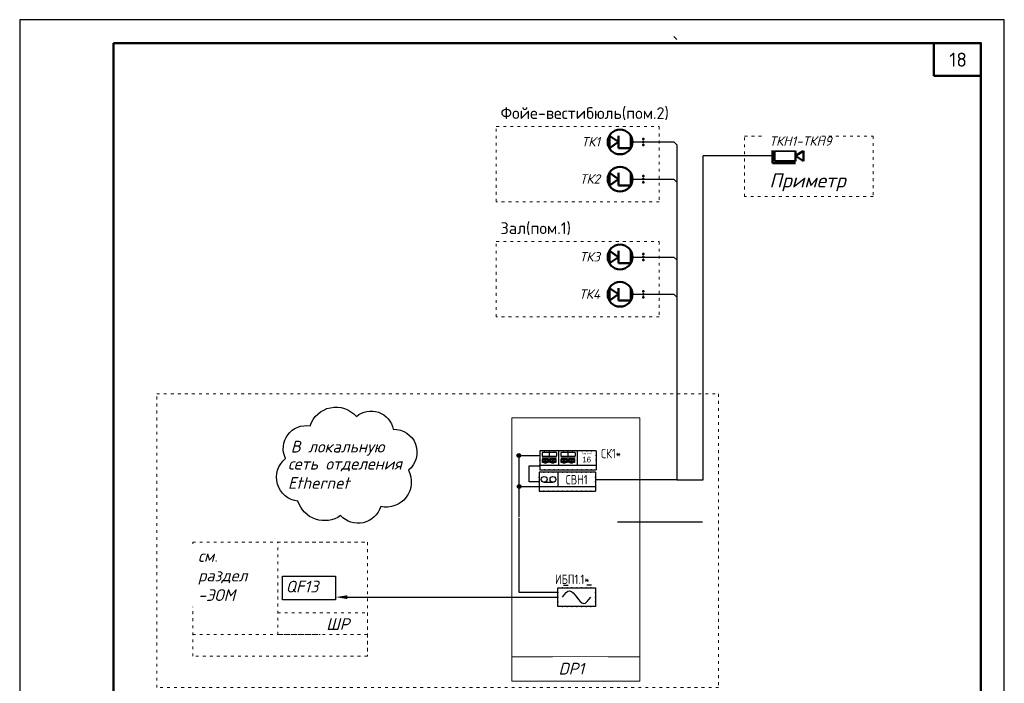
# Paper-space layout '18' of a CAD drawing. Header units: millimetres. Extents: x 0 to 210, y 0 to 297.
# Tile 2 of 2: x 0 to 210, y 155 to 297. Entities that reach past the tile are written whole.
import ezdxf
from ezdxf.enums import TextEntityAlignment as Align

# ---------------------------------------------------------------- set-up
doc = ezdxf.new("R2010")
doc.units = ezdxf.units.MM
doc.set_wipeout_variables(frame=1)
doc.linetypes.add('ACAD_ISO03W100', pattern=[30, 12, -18])
for name, color, linetype in [('_Text', 7, 'Continuous'), ('_АТ-Имя', 7, 'Continuous'), ('_АТ-Примечания', 250, 'Continuous'), ('_ОТ-Телекамеры', 186, 'Continuous'), ('_СКС _кабель', 30, 'Continuous'), ('_СКС-Кабель', 30, 'Continuous'), ('_СКС-Устройства', 7, 'Continuous'), ('_ССОИ-Приборы и устройства', 140, 'Continuous'), ('_ЭП-Кабель 220', 250, 'Continuous'), ('_ЭП-Устройства', 14, 'Continuous'), ('EQUIPMENT_SECURITY_CAMERA', 5, 'Continuous'), ('Wipeout', 7, 'Continuous'), ('Штампы', 7, 'Continuous')]:
    doc.layers.add(name, color=color, linetype=linetype)
doc.layers.add('_Блоки', color=252, linetype='Continuous', lineweight=18)
doc.styles.add('Arial Narrow', font='isocpeui.ttf')
doc.styles.add('cs gost_2304', font='isocpeur.ttf')
doc.styles.add('ISOCPEUR', font='isocpeur.ttf', dxfattribs={"height": 250})
doc.styles.add('TNR', font='ARIALN.TTF', dxfattribs={"height": 200})
doc.styles.add('Аннотативный', font='arial.ttf')
doc.styles.add('ГОСТ 2.304', font='CS_Gost2304.shx')

# ---------------------------------------------------------------- blocks, each defined once
blk = doc.blocks.new('*U74')
blk.add_lwpolyline([(0, 0), (210, 0), (210, 297), (0, 297)], close=True)
at = {"lineweight": 50}
blk.add_lwpolyline([(20, 292), (205, 292), (205, 5), (20, 5)], close=True, dxfattribs=at)
blk = doc.blocks.new('ИБП')
at = {"color": 0, "linetype": 'ByBlock', "lineweight": -2, "ltscale": 100}
for p, q in [((-2.81, 2.54), (-1.81, 2.54)), ((3.19, 2.54), (2.19, 2.54))]:
    blk.add_line(p, q, dxfattribs=at)
at = {"color": 0, "linetype": 'ByBlock', "lineweight": -2}
for p, q in [((-4, -2), (-4, 2)), ((-4, 2), (4, 2)), ((4, 2), (4, -2)), ((4, -2), (-4, -2))]:
    blk.add_line(p, q, dxfattribs=at)
at = {"color": 0, "linetype": 'ByBlock', "lineweight": -2, "ltscale": 100}
blk.add_open_spline([(-3, 0), (-2.5, 0.75), (-1.5, 2), (0, 0), (1.5, -2), (2.5, -0.75), (3, 0)], degree=3, dxfattribs=at)
for p in [(-4, 1), (-4, 0), (-3, 2), (-2, 2), (-1, 2), (0, 2), (0, 0), (0, 0), (1, 2), (2, 2), (3, 2), (4, 1), (4, 0), (-4, -1), (-3, -2), (-2, -2), (-2, -2), (-1, -2), (0, -2), (0, -2), (1, -2), (2, -2), (3, -2), (4, -1)]:
    blk.add_point(p, dxfattribs=at)
at = {"layer": '_АТ-Имя', "ltscale": 100, "style": 'TNR'}
blk.add_attdef('ПОЗИЦИЯ', text='', height=2, dxfattribs=at).set_placement((-4, 2.54), align=Align.BOTTOM_LEFT)
at = {"layer": '_АТ-Примечания', "ltscale": 100, "style": 'TNR'}
for tag, p in [('НАИМЕНОВАНИЕ', (-4, 1.5)), ('МАРКА', (-4, 1))]:
    blk.add_attdef(tag, p, '', height=0.25, dxfattribs=at)
at = {"layer": '_АТ-Примечания', "ltscale": 100, "style": 'TNR', "flags": 1}
for tag, p in [('ПРИМ-1', (-4, 0.5)), ('ПРИМ-2', (-4, 0)), ('ПРИМ-3', (-4, -0.5)), ('ПРИМ-4', (-4, -1)), ('ПРИМ-5', (-4, -1.5))]:
    blk.add_attdef(tag, p, '', height=0.25, dxfattribs=at)
blk = doc.blocks.new('ВР')
at = {"linetype": 'ByBlock', "lineweight": -2, "ltscale": 100}
for p, q in [((6, 4), (-6, 4)), ((-6, 4), (-6, 0)), ((-6, 0), (6, 0))]:
    blk.add_line(p, q, dxfattribs=at)
at = {"linetype": 'ByBlock', "lineweight": -2}
for p, q in [((-2, 4), (-2, 1)), ((6, 4), (6, 0)), ((-6, 1), (6, 1))]:
    blk.add_line(p, q, dxfattribs=at)
blk.add_line((-4.93, 1.88), (-3.07, 1.88))
for centre in [(-4.93, 2.5), (-3.07, 2.5)]:
    blk.add_circle(centre, 0.618)
at = {"linetype": 'ByBlock', "lineweight": -2, "ltscale": 100}
for p in [(-6, 3), (-5, 4), (-4, 4), (-3, 4), (-2, 4), (-1, 4), (0, 4), (1, 4), (2, 4), (3, 4), (4, 4), (5, 4), (6, 3), (-6, 2), (-6, 1), (6, 2), (6, 1), (-5, 0), (-4, 0), (-4, 0), (-3, 0), (-2, 0), (-2, 0), (-1, 0), (0, 0), (1, 0), (2, 0), (3, 0), (4, 0), (5, 0)]:
    blk.add_point(p, dxfattribs=at)
at = {"layer": '_АТ-Имя', "ltscale": 100, "style": 'TNR'}
blk.add_attdef('ПОЗИЦИЯ', text='', height=2, dxfattribs=at).set_placement((-6, 4), align=Align.BOTTOM_LEFT)
at = {"layer": '_АТ-Примечания', "ltscale": 100, "style": 'TNR'}
for tag, p in [('НАИМЕНОВАНИЕ', (-6, 3.64)), ('МАРКА', (-6, 3.14))]:
    blk.add_attdef(tag, p, '', height=0.25, dxfattribs=at)
at = {"layer": '_АТ-Примечания', "ltscale": 100, "style": 'TNR', "flags": 1}
for tag, p in [('ПРИМ-1', (-6, 2.64)), ('ПРИМ-2', (-6, 2.14)), ('ПРИМ-3', (-6, 1.64)), ('ПРИМ-4', (-6, 1.14)), ('ПРИМ-5', (-6, 0.67))]:
    blk.add_attdef(tag, p, '', height=0.25, dxfattribs=at)
blk = doc.blocks.new('ОК')
at = {"linetype": 'ByBlock', "lineweight": -2, "ltscale": 100}
for p, q in [((6, 4), (-6, 4)), ((-6, 4), (-6, 0)), ((-6, 0), (6, 0))]:
    blk.add_line(p, q, dxfattribs=at)
at = {"linetype": 'ByBlock', "lineweight": -2}
for p, q in [((-5.52, 3.64), (-5.52, 2.86)), ((-2.44, 3.64), (-5.52, 3.64)), ((-5.52, 2.86), (-2.44, 2.86)), ((-5.52, 2.51), (-2.44, 2.51)), ((-5.42, 2.27), (-4.19, 2.27)), ((-5.42, 1.55), (-5.42, 2.27)), ((-5.42, 2.27), (-5.35, 2.19)), ((-5.35, 2.19), (-4.83, 2.19)), ((-5.35, 1.61), (-5.35, 2.19)), ((-4.83, 1.61), (-4.83, 2.19)), ((-4.83, 1.91), (-4.83, 2.19)), ((-4.78, 1.61), (-4.78, 2.19)), ((-4.78, 2.19), (-4.26, 2.19)), ((-4.19, 2.27), (-4.26, 2.19)), ((-4.26, 2.19), (-4.26, 1.61)), ((-4.19, 2.27), (-4.19, 1.55)), ((-4.19, 1.55), (-4.19, 2.27)), ((-4.02, 3.64), (-4.02, 2.86)), ((-3.84, 2.27), (-2.61, 2.27)), ((-3.84, 1.55), (-3.84, 2.27)), ((-3.84, 2.27), (-3.77, 2.19)), ((-3.77, 2.19), (-3.25, 2.19)), ((-3.77, 1.61), (-3.77, 2.19)), ((-3.25, 1.61), (-3.25, 2.19)), ((-3.25, 1.91), (-3.25, 2.19)), ((-3.2, 1.61), (-3.2, 2.19)), ((-3.2, 2.19), (-2.68, 2.19)), ((-2.61, 2.27), (-2.68, 2.19)), ((-2.68, 2.19), (-2.68, 1.61)), ((-2.61, 2.27), (-2.61, 1.55)), ((-2.61, 1.55), (-2.61, 2.27)), ((-2.44, 3.64), (-2.44, 2.86)), ((-2, 4), (-2, 1)), ((-1.52, 3.64), (-1.52, 2.86)), ((1.56, 3.64), (-1.52, 3.64)), ((-1.52, 2.86), (1.56, 2.86)), ((-1.52, 2.51), (1.56, 2.51)), ((-1.42, 2.27), (-0.19, 2.27)), ((-1.42, 1.55), (-1.42, 2.27)), ((-1.42, 2.27), (-1.35, 2.19)), ((-1.35, 2.19), (-0.83, 2.19)), ((-1.35, 1.61), (-1.35, 2.19)), ((-0.83, 1.61), (-0.83, 2.19)), ((-0.83, 1.91), (-0.83, 2.19)), ((-0.78, 1.61), (-0.78, 2.19)), ((-0.78, 2.19), (-0.26, 2.19)), ((-0.19, 2.27), (-0.26, 2.19)), ((-0.26, 2.19), (-0.26, 1.61)), ((-0.19, 2.27), (-0.19, 1.55)), ((-0.19, 1.55), (-0.19, 2.27)), ((-0.02, 3.64), (-0.02, 2.86)), ((0.16, 2.27), (1.39, 2.27)), ((0.16, 1.55), (0.16, 2.27)), ((0.16, 2.27), (0.23, 2.19)), ((0.23, 2.19), (0.75, 2.19)), ((0.23, 1.61), (0.23, 2.19)), ((0.75, 1.61), (0.75, 2.19)), ((0.75, 1.91), (0.75, 2.19)), ((0.8, 1.61), (0.8, 2.19)), ((0.8, 2.19), (1.32, 2.19)), ((1.39, 2.27), (1.32, 2.19)), ((1.32, 2.19), (1.32, 1.61)), ((1.39, 2.27), (1.39, 1.55)), ((1.39, 1.55), (1.39, 2.27)), ((1.56, 3.64), (1.56, 2.86)), ((2, 4), (2, 1)), ((6, 4), (6, 0)), ((-6, 1), (6, 1)), ((-5.42, 1.55), (-5.35, 1.61)), ((-5.14, 1.55), (-5.42, 1.55)), ((-4.83, 1.61), (-5.35, 1.61)), ((-5.14, 1.55), (-5.03, 1.47)), ((-5.03, 1.47), (-4.57, 1.47)), ((-4.26, 1.61), (-4.78, 1.61)), ((-4.47, 1.55), (-4.57, 1.47)), ((-4.19, 1.55), (-4.47, 1.55)), ((-4.19, 1.55), (-4.26, 1.61)), ((-3.84, 1.55), (-3.77, 1.61)), ((-3.56, 1.55), (-3.84, 1.55)), ((-3.25, 1.61), (-3.77, 1.61)), ((-3.56, 1.55), (-3.46, 1.47)), ((-3.46, 1.47), (-3, 1.47)), ((-2.68, 1.61), (-3.2, 1.61)), ((-2.9, 1.55), (-3, 1.47)), ((-2.61, 1.55), (-2.9, 1.55)), ((-2.61, 1.55), (-2.68, 1.61)), ((-1.42, 1.55), (-1.35, 1.61)), ((-1.14, 1.55), (-1.42, 1.55)), ((-0.83, 1.61), (-1.35, 1.61)), ((-1.14, 1.55), (-1.03, 1.47)), ((-1.03, 1.47), (-0.57, 1.47)), ((-0.26, 1.61), (-0.78, 1.61)), ((-0.47, 1.55), (-0.57, 1.47)), ((-0.19, 1.55), (-0.47, 1.55)), ((-0.19, 1.55), (-0.26, 1.61)), ((0.16, 1.55), (0.23, 1.61)), ((0.44, 1.55), (0.16, 1.55)), ((0.75, 1.61), (0.23, 1.61)), ((0.44, 1.55), (0.54, 1.47)), ((0.54, 1.47), (1, 1.47)), ((1.32, 1.61), (0.8, 1.61)), ((1.1, 1.55), (1, 1.47)), ((1.39, 1.55), (1.1, 1.55)), ((1.39, 1.55), (1.32, 1.61))]:
    blk.add_line(p, q, dxfattribs=at)
for centre, radius in [((-5.09, 1.9), 0.2), ((-3.51, 1.9), 0.2), ((-1.09, 1.9), 0.2), ((0.49, 1.9), 0.2), ((-4.52, 1.9), 0.198), ((-2.94, 1.9), 0.198), ((-0.52, 1.9), 0.198), ((1.06, 1.9), 0.198)]:
    blk.add_circle(centre, radius, dxfattribs=at)
at = {"linetype": 'ByBlock', "lineweight": -2, "ltscale": 100}
for p in [(-6, 3), (-5, 4), (-4, 4), (-3, 4), (-2, 4), (-1, 4), (0, 4), (1, 4), (2, 4), (3, 4), (4, 4), (5, 4), (6, 3), (-6, 2), (-6, 1), (6, 2), (6, 1), (-5, 0), (-4, 0), (-4, 0), (-3, 0), (-2, 0), (-2, 0), (-1, 0), (0, 0), (1, 0), (2, 0), (3, 0), (4, 0), (5, 0)]:
    blk.add_point(p, dxfattribs=at)
at = {"layer": '_АТ-Имя', "ltscale": 100, "style": 'TNR'}
blk.add_attdef('ПОЗИЦИЯ', text='', height=2, dxfattribs=at).set_placement((-6, 4), align=Align.BOTTOM_LEFT)
at = {"layer": '_АТ-Примечания', "linetype": 'ByBlock', "lineweight": -2, "style": 'Аннотативный'}
blk.add_text('Port SFP', height=0.4, dxfattribs=at).set_placement((4, 3.13), align=Align.BOTTOM_CENTER)
at = {"layer": '_АТ-Примечания', "ltscale": 100, "style": 'TNR'}
for tag, p in [('НАИМЕНОВАНИЕ', (-6, 3.64)), ('МАРКА', (-6, 3.14))]:
    blk.add_attdef(tag, p, '', height=0.25, dxfattribs=at)
at = {"layer": '_АТ-Примечания', "ltscale": 100, "style": 'TNR', "flags": 1}
for tag, p in [('ПРИМ-1', (-6, 2.64)), ('ПРИМ-2', (-6, 2.14)), ('ПРИМ-3', (-6, 1.64)), ('ПРИМ-4', (-6, 1.14)), ('ПРИМ-5', (-6, 0.67))]:
    blk.add_attdef(tag, p, '', height=0.25, dxfattribs=at)
at = {"layer": '_АТ-Примечания', "linetype": 'ByBlock', "lineweight": -2, "style": 'Аннотативный'}
blk.add_attdef('SFP', text='', height=1.2, dxfattribs=at).set_placement((4, 1.2), align=Align.BOTTOM_CENTER)
blk = doc.blocks.new('ТК')
at = {"color": 244, "lineweight": 50, "ltscale": 100, "true_color": 0x991b1e}
for p in [(0, 1), (0, 0), (0, -1)]:
    blk.add_point(p, dxfattribs=at)
at = {"color": 244, "lineweight": 50, "ltscale": 0.002, "true_color": 0x991b1e}
blk.add_wipeout([(4.07, -2), (4.07, 2), (8, 2), (8, -2)], dxfattribs=at)
for p, q in [((4.07, -2), (4.07, 2)), ((4.07, 2), (4.07, -2))]:
    blk.add_line(p, q, dxfattribs=at)
blk.add_wipeout([(8, 0), (11, 2), (11, -2)], dxfattribs=at)
for p, q in [((4.07, 2), (8, 2)), ((8, 0), (11, 2)), ((8, 2), (8, -2)), ((11, -2), (8, 0)), ((11, 2), (11, -2))]:
    blk.add_line(p, q, dxfattribs=at)
blk.add_circle((7.54, 0), 4, dxfattribs=at)
blk = doc.blocks.new('*E167')
blk.add_wipeout([(0.5625, 1.5), (6.5625, 1.5), (6.5625, 0), (8.8125, 1.5), (8.8125, -1.5), (6.5625, 0), (6.5625, -1.5), (0.5625, -1.5)])
blk.add_wipeout([(6.5625, 0), (8.8125, 1.5), (8.8125, -1.5)]).dxf.layer = 'Wipeout'
blk = doc.blocks.new('ТКн')
blk.add_wipeout([(6.5625, -2.0625), (0, -2.0625), (0, 2.0625), (6.5625, 2.0625)])
blk.add_wipeout([(6.5625, 0), (8.8125, 1.5), (8.8125, -1.5), (8.8125, -1.5), (8.8125, -1.5)])
at = {"layer": '_ОТ-Телекамеры', "color": 177, "lineweight": 50, "true_color": 0x293189, "zscale": 0.001}
blk.add_blockref('*E167', (0, 0), dxfattribs=at)
at = {"color": 177, "linetype": 'ByBlock', "lineweight": 50, "true_color": 0x293189}
for p, q in [((6.5625, 2.0625), (0, 2.0625)), ((0, 2.0625), (0, -2.0625)), ((0.5625, 1.5), (6.5625, 1.5)), ((0.5625, -1.5), (0.5625, 1.5)), ((6.5625, 0), (8.8125, 1.5)), ((6.5625, 1.5), (6.5625, -1.5)), ((8.8125, -1.5), (6.5625, 0)), ((8.8125, 1.5), (8.8125, -1.5)), ((0, -2.0625), (6.5625, -2.0625)), ((6.5625, -1.5), (0.5625, -1.5))]:
    blk.add_line(p, q, dxfattribs=at)
at = {"color": 177, "lineweight": 50, "ltscale": 100, "true_color": 0x293189}
for p in [(0, 0.75), (0, 0), (0, -0.75)]:
    blk.add_point(p, dxfattribs=at)

psp = doc.layouts.new('18')

# ---------------------------------------------------------------- hatches: boundary and pattern name
at = {"layer": '_ЭП-Кабель 220', "lineweight": 30}
h = psp.add_hatch(color=256, dxfattribs=at)
h.dxf.hatch_style = 1
edge = h.paths.add_edge_path()
edge.add_arc((106.44, 203.95), 0.399, 0, 360)
h = psp.add_hatch(color=256, dxfattribs=at)
h.dxf.hatch_style = 1
edge = h.paths.add_edge_path()
edge.add_arc((106.52, 197.32), 0.399, 0, 360)

# ---------------------------------------------------------------- linework, layer by layer
at = {"ltscale": 100}
for p, q in [((204.99, 291.92), (194.99, 291.92)), ((204.99, 291.92), (194.99, 291.92)), ((204.99, 291.92), (194.99, 291.92)), ((145.79, 198.75), (145.79, 267.84)), ((140.13, 198.75), (145.79, 198.75))]:
    psp.add_line(p, q, dxfattribs=at)
at = {"lineweight": 50, "ltscale": 100}
for p, q in [((194.99, 291.92), (194.99, 284.92)), ((194.99, 284.92), (204.99, 284.92))]:
    psp.add_line(p, q, dxfattribs=at)
at = {"color": 30, "elevation": 18}
psp.add_lwpolyline([(71.81, 212.28, -0.575068), (79.67, 209.54, -0.72175), (82.89, 200.81, -0.644769), (76.99, 193.07, -0.577708), (68.42, 191.12, -0.507165), (59.35, 194.21, -0.669777), (56.69, 203.3, -0.606565), (61.92, 210.27, -0.582005)], format="xyb", close=True, dxfattribs=at)
at = {"color": 0, "lineweight": 30, "ltscale": 0.002}
psp.add_solid([(69.9, 173.32), (67.4, 173.74), (69.9, 174.15)], dxfattribs=at)
at = {"layer": '_Блоки', "color": 252, "linetype": 'ACAD_ISO03W100', "ltscale": 0.05}
for points in [[(101.65, 274.12), (136.38, 274.12), (136.38, 258.07), (101.65, 258.07)], [(154.59, 272.09), (182.02, 272.09), (182.02, 259.2), (154.59, 259.2)], [(101.65, 249.57), (136.38, 249.57), (136.38, 233.52), (101.65, 233.52)], [(74.16, 161.12), (36.89, 161.12), (36.89, 165.75), (74.16, 165.75)]]:
    psp.add_lwpolyline(points, close=True, dxfattribs=at)
at = {"layer": '_Блоки', "color": 0, "ltscale": 0.1}
psp.add_lwpolyline([(104.93, 211.99), (132.29, 211.99), (132.29, 211.99), (104.93, 211.99)], close=True, dxfattribs=at)
at = {"layer": '_Блоки', "color": 5, "ltscale": 0.1}
for points in [[(104.93, 211.99), (132.29, 211.99), (132.29, 160.97), (104.93, 160.97)], [(104.93, 160.97), (132.29, 160.97), (132.29, 155.79), (104.93, 155.79)]]:
    psp.add_lwpolyline(points, close=True, dxfattribs=at)
at = {"layer": '_СКС _кабель', "color": 6, "lineweight": 30}
psp.add_lwpolyline([(110.92, 202.64, 0, 0, 0), (88.25, 202.64, 1.7, 0, 0), (84.56, 202.64, 0, 0, 0)], format="xyseb", dxfattribs=at)
at = {"layer": '_СКС-Кабель'}
for p, q in [((139.51, 293.34), (140.13, 292.72)), ((140.13, 270.21), (140.13, 198.75)), ((108.63, 198.36), (108.63, 201.76)), ((108.63, 201.76), (110.92, 201.76)), ((110.79, 198.36), (108.63, 198.36)), ((140.13, 198.75), (122.79, 198.75)), ((127.46, 189.78, 18), (145.64, 189.78, 18))]:
    psp.add_line(p, q, dxfattribs=at)
at = {"layer": '_ЭП-Кабель 220', "lineweight": 30}
for p, q in [((106.44, 203.95, -18), (110.71, 203.95, -18)), ((106.52, 197.32), (110.79, 197.32)), ((106.52, 174.74), (106.52, 190.62)), ((114.79, 174.74), (106.52, 174.74))]:
    psp.add_line(p, q, dxfattribs=at)
psp.add_lwpolyline([(106.52, 190.9), (106.52, 204.34)], dxfattribs=at)
at = {"layer": '_ЭП-Кабель 220'}
psp.add_lwpolyline([(69.9, 173.74), (114.79, 173.74)], dxfattribs=at)
at = {"layer": '_ЭП-Кабель 220', "lineweight": 30}
for centre in [(106.44, 203.95, -18), (106.52, 197.32)]:
    psp.add_circle(centre, 0.399, dxfattribs=at)

# ---------------------------------------------------------------- block references
at = {"layer": '_СКС-Устройства'}
ref = psp.add_blockref('ОК', (116.92, 200.92), dxfattribs=dict(at, zscale=0.001))
ref.add_attrib('ПОЗИЦИЯ', 'СК1*', dxfattribs={"layer": '_АТ-Имя', "ltscale": 100, "height": 2, "style": 'ГОСТ 2.304'}).set_placement((123.99, 202.76), align=Align.BOTTOM_LEFT)
ref.add_attrib('SFP', '16', dxfattribs={"layer": '_АТ-Примечания', "linetype": 'ByBlock', "lineweight": -2, "height": 1.2, "style": 'Аннотативный'}).set_placement((120.92, 202.12), align=Align.BOTTOM_CENTER)
at = {"layer": '_ССОИ-Приборы и устройства'}
ref = psp.add_blockref('ВР', (116.79, 196.36), dxfattribs=dict(at, zscale=0.001))
ref.add_attrib('NAME', 'СВН1', dxfattribs={"layer": '_АТ-Примечания', "linetype": 'ByBlock', "lineweight": 0, "height": 2, "style": 'ГОСТ 2.304'}).set_placement((118.79, 198.79), align=Align.MIDDLE_CENTER)
at = {"layer": '_ЭП-Устройства'}
ref = psp.add_blockref('ИБП', (118.79, 173.74), dxfattribs=dict(at, zscale=0.001))
ref.add_attrib('ПОЗИЦИЯ', 'ИБП1.1*', dxfattribs={"layer": '_АТ-Имя', "ltscale": 100, "height": 2, "style": 'ГОСТ 2.304'}).set_placement((114.17, 175.95), align=Align.BOTTOM_LEFT)
at = {"layer": 'Штампы', "color": 7}
psp.add_blockref('*U74', (-0.01, -0.08), dxfattribs=at)

# ---------------------------------------------------------------- texts
at = {"style": 'cs gost_2304'}
psp.add_text('18', height=3, dxfattribs=at).set_placement((198.26, 286.89))
at = {"style": 'ISOCPEUR'}
for s, p in [('Фойе-вестибюль(пом.2)', (102.55, 275)), ('Зал(пом.1)', (102.55, 250.45))]:
    psp.add_text(s, height=2.5, rotation=359.9845, dxfattribs=at).set_placement(p, align=Align.BOTTOM_LEFT)
at = {"layer": '_СКС _кабель', "color": 0, "style": 'Arial Narrow'}
for s, p in [('В локальную', (57.8, 204.59, 18)), ('сеть отделения', (57.21, 200.94, 18)), ('Ethernet', (57.21, 196.84, 18))]:
    psp.add_text(s, height=2.5, dxfattribs=at).set_placement(p)

# ---------------------------------------------------------------- next in the draw order: block references
at = {"layer": 'EQUIPMENT_SECURITY_CAMERA', "xscale": 0.66, "yscale": 0.66, "zscale": 0.66, "rotation": 180}
for p in [(133.02, 270.84), (133.02, 262.9), (133.02, 246.29), (133.02, 238.34)]:
    psp.add_blockref('ТК', p, dxfattribs=at)
at = {"layer": 'EQUIPMENT_SECURITY_CAMERA', "xscale": 0.75, "yscale": 0.75, "zscale": 0.75}
psp.add_blockref('ТКн', (160.56, 267.84), dxfattribs=at)

# ---------------------------------------------------------------- next in the draw order: texts
at = {"width": 9.2853, "style": 'Arial Narrow', "bg_fill": 2}
for s, insert, char_height, attachment_point, rotation in [('ТК1', (123.77, 271.88), 2, 3, 0.0155), ('ТК2', (123.77, 263.94), 2, 3, 0.0155), ('Приметр', (159.89, 264.13), 3, 1, 359.9845), ('ТК3', (123.77, 247.33), 2, 3, 0.0155), ('ТК4', (123.77, 239.38), 2, 3, 0.0155), ('DP1', (114.93, 159.73), 2.5, 1, 359.9845)]:
    psp.add_mtext(s, dxfattribs=dict(at, insert=insert, char_height=char_height, attachment_point=attachment_point, rotation=rotation))

# ---------------------------------------------------------------- next in the draw order: linework, layer by layer
at = {"ltscale": 100}
psp.add_line((160.56, 267.84), (145.79, 267.84), dxfattribs=at)
at = {"layer": '_Блоки', "color": 252, "linetype": 'ACAD_ISO03W100', "ltscale": 0.05}
psp.add_lwpolyline([(29.24, 217.08), (149.04, 217.08), (149.04, 154.43), (29.24, 154.43)], close=True, dxfattribs=at)
at = {"layer": '_СКС-Кабель'}
for points in [[(130.34, 270.83), (139.51, 270.83), (140.13, 270.21), (140.13, 263.97)], [(130.34, 262.9), (139.51, 262.9), (140.13, 262.28), (140.13, 256.04)], [(130.34, 246.29), (139.51, 246.29), (140.13, 245.67), (140.13, 239.43)], [(130.34, 238.34), (139.51, 238.34), (140.13, 237.72), (140.13, 231.48)]]:
    psp.add_lwpolyline(points, dxfattribs=at)

# ---------------------------------------------------------------- next in the draw order: texts
at = {"insert": (159.89, 272.02), "char_height": 2, "width": 9.2853, "attachment_point": 1, "rotation": 359.9845, "style": 'Arial Narrow', "bg_fill": 2}
psp.add_mtext('ТКН1-ТКН9', dxfattribs=at)

# ---------------------------------------------------------------- next in the draw order: texts
at = {"insert": (56.72, 177.24), "char_height": 2.5, "width": 9.2853, "attachment_point": 1, "rotation": 359.9845, "style": 'Arial Narrow', "bg_fill": 2}
psp.add_mtext('\\A1;\\pt7.5;QF13', dxfattribs=at)
at = {"layer": '_Text', "ltscale": 100, "insert": (65.36, 169.24), "char_height": 2.5, "width": 11.4479, "attachment_point": 1, "style": 'Arial Narrow', "bg_fill": 2}
psp.add_mtext('ШР', dxfattribs=at)

# ---------------------------------------------------------------- next in the draw order: linework, layer by layer
at = {"color": 0, "lineweight": 25, "ltscale": 0.002, "elevation": 18}
psp.add_lwpolyline([(56.02, 178.18), (67.37, 178.18), (67.37, 173.15), (56.02, 173.15)], close=True, dxfattribs=at)
at = {"layer": '_Блоки', "color": 252, "linetype": 'ACAD_ISO03W100', "ltscale": 0.05}
for points in [[(74.16, 161.12), (36.89, 161.12), (36.89, 185.45), (74.16, 185.45)], [(74.16, 165.75), (55.03, 165.75), (55.03, 185.45), (74.16, 185.45)], [(74.16, 165.75), (55.03, 165.75), (55.03, 170.37), (74.16, 170.37)]]:
    psp.add_lwpolyline(points, close=True, dxfattribs=at)

# ---------------------------------------------------------------- next in the draw order: texts
at = {"layer": '_Text', "ltscale": 100, "insert": (38.03, 183.76), "char_height": 2.5, "width": 11.4479, "attachment_point": 1, "style": 'Arial Narrow', "bg_fill": 2}
psp.add_mtext('см.  раздел -ЭОМ', dxfattribs=at)

doc.saveas('drawing.dxf')
